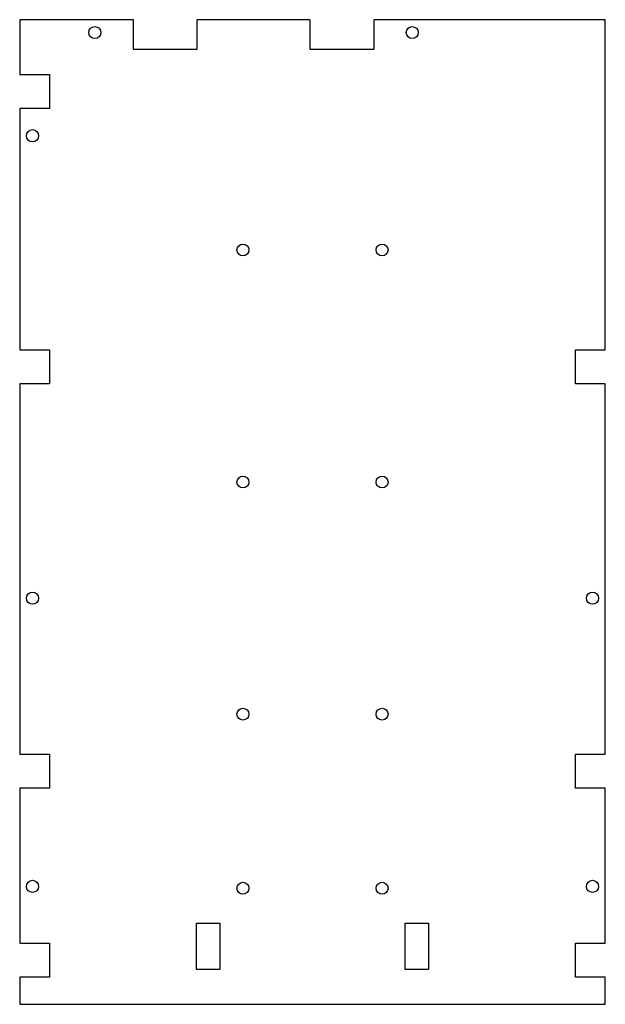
# Model space of a CAD drawing. Header units: millimetres. Extents: x -153 to 100, y -424 to 0.
import ezdxf

# ---------------------------------------------------------------- set-up
doc = ezdxf.new("R2010")
doc.units = ezdxf.units.MM

msp = doc.modelspace()

# ---------------------------------------------------------------- linework, layer by layer
for points in [[(0, 0), (0, -12.9), (-27.4, -12.9), (-27.4, 0), (-76.2, 0), (-76.2, -12.9), (-103.6, -12.9), (-103.6, 0), (-152.6, 0), (-152.6, -23.6), (-139.7, -23.6), (-139.7, -38.3), (-152.6, -38.3), (-152.6, -142.25), (-139.7, -142.25), (-139.7, -156.95), (-152.6, -156.95), (-152.6, -316.45), (-139.7, -316.45), (-139.7, -331.15), (-152.6, -331.15), (-152.6, -397.8), (-139.7, -397.8), (-139.7, -412.5), (-152.6, -412.5), (-152.6, -424.2), (99.8, -424.2), (99.8, -412.5), (86.9, -412.5), (86.9, -397.8), (99.8, -397.8), (99.8, -331.15), (86.9, -331.15), (86.9, -316.45), (99.8, -316.45), (99.8, -156.95), (86.9, -156.95), (86.9, -142.25), (99.8, -142.25), (99.8, 0)], [(-66.4, -389.2), (-66.4, -409.2), (-76.4, -409.2), (-76.4, -389.2)], [(23.6, -389.2), (23.6, -409.2), (13.6, -409.2), (13.6, -389.2)]]:
    msp.add_lwpolyline(points, close=True)
for centre, radius in [((-120.2, -5.55), 2.6), ((16.6, -5.55), 2.6), ((-147.05, -50), 2.62), ((-56.4, -99.2), 2.55), ((3.6, -99.2), 2.55), ((-56.4, -199.2), 2.55), ((3.6, -199.2), 2.55), ((-147.05, -249.2), 2.62), ((94.25, -249.2), 2.62), ((-56.4, -299.2), 2.55), ((3.6, -299.2), 2.55), ((-147.05, -373.4), 2.62), ((-56.4, -374.2), 2.55), ((3.6, -374.2), 2.55), ((94.25, -373.4), 2.62)]:
    msp.add_circle(centre, radius)

doc.saveas('drawing.dxf')
